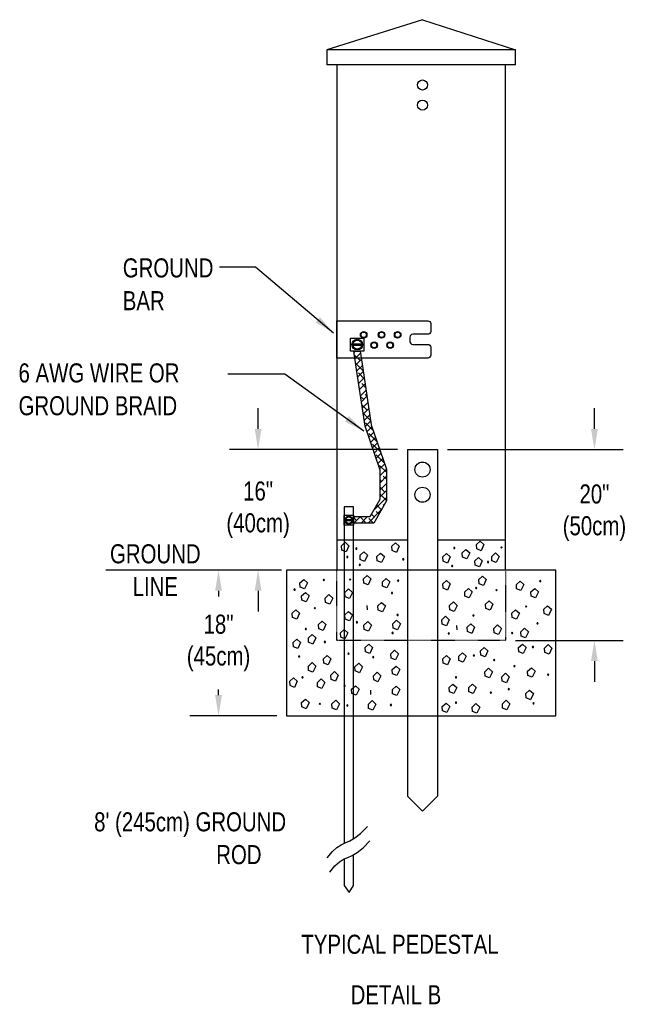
# Model space of a CAD drawing. Header units: inches. Extents: x -655 to 138, y 1863 to 2330.
# Tile 16 of 18: x -491 to -367, y 2105 to 2304. Entities that reach past the tile are written whole.
import ezdxf
from ezdxf.enums import TextEntityAlignment as Align

# ---------------------------------------------------------------- set-up
doc = ezdxf.new("R2010")
doc.units = ezdxf.units.IN
doc.header["$MEASUREMENT"] = 0
doc.linetypes.add('DASH1', pattern=[0.125, 0.03125, -0.03125, 0.03125, -0.03125])
doc.layers.add('I3MP_Exs_Txt', color=7, linetype='Continuous')
doc.layers.add('LINES', color=7, linetype='Continuous')
doc.styles.add('120', font='FSIMPLEX.SHX', dxfattribs={"width": 0.8, "height": 0.12})
doc.styles.get("Standard").update_dxf_attribs({"font": 'fsimplex.shx', "width": 0.8})
doc.dimstyles.get("Standard").update_dxf_attribs({"dimscale": 0, "dimtxt": 0.12, "dimasz": 0.13, "dimexe": 0.18, "dimexo": 0.0625, "dimgap": 0.09, "dimtad": 0, "dimtih": 1, "dimtoh": 1, "dimdec": 4, "dimzin": 0, "dimdsep": 46, "dimlunit": 4, "dimtxsty": 'Standard', "dimcen": 0.09, "dimadec": 0, "dimazin": 0, "dimtfac": 1, "dimtdec": 4, "dimtofl": 0, "dimtmove": 0, "dimatfit": 3, "dimfxl": 1, "dimtolj": 1, "dimtzin": 0, "dimarcsym": 0})

# ---------------------------------------------------------------- blocks, each defined once
blk = doc.blocks.new('*D3')
at = {"layer": 'Defpoints', "color": 0, "transparency": 16777216}
for p in [(-407.15, 2217.04), (-393.44, 2178.61), (-375.55, 2178.61)]:
    blk.add_point(p, dxfattribs=at)
at = {"layer": 'I3MP_Exs_Txt', "color": 0, "lineweight": -2, "transparency": 16777216}
for p, q in [((-375.55, 2221.2), (-375.55, 2225.36)), ((-405.15, 2217.04), (-369.79, 2217.04)), ((-391.44, 2178.61), (-369.79, 2178.61)), ((-375.55, 2174.45), (-375.55, 2170.29))]:
    blk.add_line(p, q, dxfattribs=at)
at = {"layer": 'I3MP_Exs_Txt', "color": 0, "transparency": 16777216}
for points in [[(-376.25, 2221.2), (-374.86, 2221.2), (-375.55, 2217.04)], [(-376.25, 2174.45), (-374.86, 2174.45), (-375.55, 2178.61)]]:
    blk.add_solid(points, dxfattribs=at)
at = {"layer": 'I3MP_Exs_Txt', "color": 0, "transparency": 16777216, "insert": (-375.55, 2204.32), "char_height": 3.84, "attachment_point": 5}
blk.add_mtext('\\A1;20"\\P(50cm)', dxfattribs=at)
blk = doc.blocks.new('*D4')
at = {"layer": 'Defpoints', "color": 0, "transparency": 16777216}
for p in [(-413.22, 2217.04), (-443.3, 2192.77), (-437.56, 2192.77)]:
    blk.add_point(p, dxfattribs=at)
at = {"layer": 'I3MP_Exs_Txt', "color": 0, "lineweight": -2, "transparency": 16777216}
for p, q in [((-443.3, 2221.2), (-443.3, 2225.36)), ((-415.22, 2217.04), (-449.06, 2217.04)), ((-439.56, 2192.77), (-449.06, 2192.77)), ((-443.3, 2188.61), (-443.3, 2184.45))]:
    blk.add_line(p, q, dxfattribs=at)
at = {"layer": 'I3MP_Exs_Txt', "color": 0, "transparency": 16777216}
for points in [[(-443.99, 2221.2), (-442.61, 2221.2), (-443.3, 2217.04)], [(-443.99, 2188.61), (-442.61, 2188.61), (-443.3, 2192.77)]]:
    blk.add_solid(points, dxfattribs=at)
at = {"layer": 'I3MP_Exs_Txt', "color": 0, "transparency": 16777216, "insert": (-443.3, 2204.91), "char_height": 3.84, "attachment_point": 5}
blk.add_mtext('\\A1;16"\\P(40cm)', dxfattribs=at)
blk = doc.blocks.new('*D5')
at = {"layer": 'Defpoints', "color": 0, "transparency": 16777216}
for p in [(-451.27, 2192.77), (-437.56, 2192.77), (-437.56, 2163.45)]:
    blk.add_point(p, dxfattribs=at)
at = {"layer": 'I3MP_Exs_Txt', "color": 0, "lineweight": -2, "transparency": 16777216}
for p, q in [((-439.56, 2192.77), (-457.03, 2192.77)), ((-451.27, 2188.61), (-451.27, 2187.48)), ((-451.27, 2167.61), (-451.27, 2168.74)), ((-439.56, 2163.45), (-457.03, 2163.45))]:
    blk.add_line(p, q, dxfattribs=at)
at = {"layer": 'I3MP_Exs_Txt', "color": 0, "transparency": 16777216}
for points in [[(-451.97, 2188.61), (-450.58, 2188.61), (-451.27, 2192.77)], [(-451.97, 2167.61), (-450.58, 2167.61), (-451.27, 2163.45)]]:
    blk.add_solid(points, dxfattribs=at)
at = {"layer": 'I3MP_Exs_Txt', "color": 0, "transparency": 16777216, "insert": (-451.27, 2178.11), "char_height": 3.84, "attachment_point": 5}
blk.add_mtext('\\A1;18"\\P(45cm)', dxfattribs=at)

msp = doc.modelspace()

# ---------------------------------------------------------------- hatches: boundary and pattern name
at = {"layer": 'LINES'}
h = msp.add_hatch(dxfattribs=at)
h.set_pattern_fill('ANSI38', color=256, scale=8.090222, style=0)
h.set_pattern_definition([(45, (-860.3825, 1688.6252), (-0.7150813, 0.7150813), []), (135, (-860.3825, 1688.6252), (-2.145244, 0.7150813), [2.5281943, -1.5169166])])
edge = h.paths.add_edge_path()
edge.add_line((-424.1, 2203.55), (-420.74, 2203.55))
edge.add_line((-420.74, 2203.55), (-418.74, 2207.08))
edge.add_line((-418.74, 2207.08), (-418.74, 2212.89))
edge.add_line((-418.74, 2212.89), (-421.76, 2221.71))
edge.add_line((-421.76, 2221.71), (-423.5, 2233.15))
edge.add_line((-423.5, 2233.15), (-424.02, 2236.83))
edge.add_line((-424.02, 2236.83), (-422.71, 2236.82))
edge.add_line((-422.71, 2236.82), (-422.21, 2233.34))
edge.add_line((-422.21, 2233.34), (-420.5, 2222.02))
edge.add_line((-420.5, 2222.02), (-417.44, 2213.11))
edge.add_line((-417.44, 2213.11), (-417.44, 2206.74))
edge.add_line((-417.44, 2206.74), (-419.99, 2202.25))
edge.add_line((-419.99, 2202.25), (-424.1, 2202.25))

# ---------------------------------------------------------------- linework, layer by layer
for p, q in [((-410.19, 2303.56), (-429.47, 2297.5)), ((-410.19, 2303.56), (-391.42, 2297.5)), ((-391.42, 2297.5), (-429.47, 2297.5)), ((-429.47, 2297.5), (-429.47, 2294.46)), ((-391.42, 2294.46), (-391.42, 2297.5)), ((-391.42, 2294.46), (-429.47, 2294.46)), ((-427.45, 2294.46), (-427.45, 2192.77)), ((-393.44, 2192.77), (-393.44, 2294.46)), ((-413.22, 2217.04), (-413.22, 2147.26)), ((-413.22, 2217.04), (-407.15, 2217.04)), ((-407.15, 2217.04), (-407.15, 2147.26)), ((-427.45, 2198.84), (-413.22, 2198.84)), ((-426.5, 2197.68), (-425.75, 2198.37)), ((-425.75, 2198.37), (-425, 2197.68)), ((-416.38, 2197.56), (-415.63, 2198.26)), ((-415.63, 2198.26), (-414.87, 2197.56)), ((-407.15, 2198.84), (-393.44, 2198.84)), ((-399.31, 2197.9), (-398.56, 2198.6)), ((-398.56, 2198.6), (-397.8, 2197.9)), ((-426.44, 2196.81), (-426.5, 2197.68)), ((-425.57, 2196.46), (-426.44, 2196.81)), ((-425, 2197.68), (-425.57, 2196.46)), ((-422.77, 2195.75), (-422.01, 2196.45)), ((-422.01, 2196.45), (-421.26, 2195.75)), ((-419.38, 2195.51), (-418.62, 2196.21)), ((-418.62, 2196.21), (-417.87, 2195.51)), ((-416.32, 2196.69), (-416.38, 2197.56)), ((-415.45, 2196.34), (-416.32, 2196.69)), ((-414.87, 2197.56), (-415.45, 2196.34)), ((-406.08, 2195.41), (-405.33, 2196.11)), ((-405.33, 2196.11), (-404.58, 2195.41)), ((-402.19, 2196.24), (-401.44, 2196.94)), ((-402.13, 2195.37), (-402.19, 2196.24)), ((-401.44, 2196.94), (-400.68, 2196.24)), ((-400.68, 2196.24), (-401.26, 2195.02)), ((-399.25, 2197.03), (-399.31, 2197.9)), ((-398.38, 2196.68), (-399.25, 2197.03)), ((-397.8, 2197.9), (-398.38, 2196.68)), ((-396.25, 2195.52), (-395.5, 2196.22)), ((-395.5, 2196.22), (-394.75, 2195.52)), ((-422.71, 2194.88), (-422.77, 2195.75)), ((-421.84, 2194.53), (-422.71, 2194.88)), ((-421.26, 2195.75), (-421.84, 2194.53)), ((-419.32, 2194.64), (-419.38, 2195.51)), ((-418.45, 2194.29), (-419.32, 2194.64)), ((-417.87, 2195.51), (-418.45, 2194.29)), ((-406.03, 2194.54), (-406.08, 2195.41)), ((-405.16, 2194.19), (-406.03, 2194.54)), ((-404.58, 2195.41), (-405.16, 2194.19)), ((-401.26, 2195.02), (-402.13, 2195.37)), ((-399.65, 2194.62), (-398.9, 2195.31)), ((-399.59, 2193.75), (-399.65, 2194.62)), ((-398.9, 2195.31), (-398.14, 2194.62)), ((-398.14, 2194.62), (-398.72, 2193.4)), ((-396.2, 2194.65), (-396.25, 2195.52)), ((-395.33, 2194.31), (-396.2, 2194.65)), ((-394.75, 2195.52), (-395.33, 2194.31)), ((-438.57, 2192.77), (-473.97, 2192.77)), ((-383.33, 2192.77), (-437.56, 2192.77)), ((-437.56, 2192.77), (-437.56, 2163.45)), ((-398.72, 2193.4), (-399.59, 2193.75)), ((-383.33, 2163.45), (-383.33, 2192.77)), ((-434.88, 2190.2), (-434.12, 2190.9)), ((-434.82, 2189.33), (-434.88, 2190.2)), ((-434.12, 2190.9), (-433.37, 2190.2)), ((-433.37, 2190.2), (-433.95, 2188.98)), ((-422.09, 2191), (-421.34, 2191.69)), ((-422.03, 2190.13), (-422.09, 2191)), ((-421.16, 2189.78), (-422.03, 2190.13)), ((-421.34, 2191.69), (-420.58, 2191)), ((-420.58, 2191), (-421.16, 2189.78)), ((-418.27, 2190.39), (-417.52, 2191.09)), ((-418.21, 2189.52), (-418.27, 2190.39)), ((-417.52, 2191.09), (-416.76, 2190.39)), ((-416.76, 2190.39), (-417.34, 2189.18)), ((-406.08, 2189.98), (-405.33, 2190.67)), ((-405.33, 2190.67), (-404.58, 2189.98)), ((-398.86, 2190.88), (-398.1, 2191.58)), ((-398.8, 2190.01), (-398.86, 2190.88)), ((-398.1, 2191.58), (-397.35, 2190.88)), ((-397.35, 2190.88), (-397.93, 2189.66)), ((-391.28, 2189.86), (-390.52, 2190.56)), ((-390.52, 2190.56), (-389.77, 2189.86)), ((-433.95, 2188.98), (-434.82, 2189.33)), ((-434.54, 2187.6), (-433.78, 2188.29)), ((-433.78, 2188.29), (-433.03, 2187.6)), ((-425.82, 2188.28), (-425.07, 2188.97)), ((-425.77, 2187.41), (-425.82, 2188.28)), ((-425.07, 2188.97), (-424.32, 2188.28)), ((-424.32, 2188.28), (-424.9, 2187.06)), ((-417.34, 2189.18), (-418.21, 2189.52)), ((-406.03, 2189.11), (-406.08, 2189.98)), ((-405.16, 2188.76), (-406.03, 2189.11)), ((-404.58, 2189.98), (-405.16, 2188.76)), ((-401.69, 2188.39), (-400.94, 2189.08)), ((-401.63, 2187.52), (-401.69, 2188.39)), ((-400.94, 2189.08), (-400.18, 2188.39)), ((-400.18, 2188.39), (-400.76, 2187.17)), ((-397.93, 2189.66), (-398.8, 2190.01)), ((-391.22, 2188.99), (-391.28, 2189.86)), ((-390.35, 2188.65), (-391.22, 2188.99)), ((-389.77, 2189.86), (-390.35, 2188.65)), ((-388.33, 2188.39), (-387.58, 2189.09)), ((-388.28, 2187.52), (-388.33, 2188.39)), ((-387.58, 2189.09), (-386.83, 2188.39)), ((-386.83, 2188.39), (-387.41, 2187.17)), ((-434.48, 2186.73), (-434.54, 2187.6)), ((-433.61, 2186.38), (-434.48, 2186.73)), ((-433.03, 2187.6), (-433.61, 2186.38)), ((-429.78, 2187.15), (-429.03, 2187.84)), ((-429.73, 2186.28), (-429.78, 2187.15)), ((-428.86, 2185.93), (-429.73, 2186.28)), ((-429.03, 2187.84), (-428.28, 2187.15)), ((-428.28, 2187.15), (-428.86, 2185.93)), ((-424.9, 2187.06), (-425.77, 2187.41)), ((-419.17, 2185.58), (-418.42, 2186.27)), ((-418.42, 2186.27), (-417.67, 2185.58)), ((-404.73, 2185.67), (-403.97, 2186.37)), ((-403.97, 2186.37), (-403.22, 2185.67)), ((-400.76, 2187.17), (-401.63, 2187.52)), ((-397.5, 2185.9), (-396.75, 2186.6)), ((-396.75, 2186.6), (-395.99, 2185.9)), ((-387.41, 2187.17), (-388.28, 2187.52)), ((-436.46, 2184.09), (-435.71, 2184.79)), ((-435.71, 2184.79), (-434.95, 2184.09)), ((-425.82, 2183.75), (-425.07, 2184.45)), ((-425.07, 2184.45), (-424.32, 2183.75)), ((-421.24, 2184.8), (-421.3, 2185.67)), ((-419.12, 2184.71), (-419.17, 2185.58)), ((-418.25, 2184.36), (-419.12, 2184.71)), ((-417.67, 2185.58), (-418.25, 2184.36)), ((-404.67, 2184.8), (-404.73, 2185.67)), ((-403.8, 2184.46), (-404.67, 2184.8)), ((-403.22, 2185.67), (-403.8, 2184.46)), ((-397.44, 2185.03), (-397.5, 2185.9)), ((-396.57, 2184.68), (-397.44, 2185.03)), ((-395.99, 2185.9), (-396.57, 2184.68)), ((-392.18, 2184.09), (-391.43, 2184.79)), ((-391.43, 2184.79), (-390.67, 2184.09)), ((-385.73, 2184.88), (-384.98, 2185.58)), ((-385.67, 2184.01), (-385.73, 2184.88)), ((-384.98, 2185.58), (-384.22, 2184.88)), ((-384.22, 2184.88), (-384.8, 2183.66)), ((-436.4, 2183.22), (-436.46, 2184.09)), ((-435.53, 2182.87), (-436.4, 2183.22)), ((-434.95, 2184.09), (-435.53, 2182.87)), ((-431.14, 2181.82), (-430.39, 2182.52)), ((-430.39, 2182.52), (-429.63, 2181.82)), ((-425.77, 2182.88), (-425.82, 2183.75)), ((-424.9, 2182.53), (-425.77, 2182.88)), ((-424.32, 2183.75), (-424.9, 2182.53)), ((-421.98, 2181.71), (-421.22, 2182.41)), ((-421.22, 2182.41), (-420.47, 2181.71)), ((-416.16, 2181.96), (-415.41, 2182.66)), ((-415.41, 2182.66), (-414.65, 2181.96)), ((-406.31, 2182.79), (-405.56, 2183.49)), ((-406.25, 2181.92), (-406.31, 2182.79)), ((-405.56, 2183.49), (-404.8, 2182.79)), ((-404.8, 2182.79), (-405.38, 2181.57)), ((-392.12, 2183.22), (-392.18, 2184.09)), ((-391.25, 2182.87), (-392.12, 2183.22)), ((-390.67, 2184.09), (-391.25, 2182.87)), ((-384.8, 2183.66), (-385.67, 2184.01)), ((-431.08, 2180.95), (-431.14, 2181.82)), ((-430.21, 2180.61), (-431.08, 2180.95)), ((-429.63, 2181.82), (-430.21, 2180.61)), ((-426.73, 2180.13), (-425.98, 2180.82)), ((-425.98, 2180.82), (-425.22, 2180.13)), ((-421.92, 2180.84), (-421.98, 2181.71)), ((-421.05, 2180.49), (-421.92, 2180.84)), ((-420.47, 2181.71), (-421.05, 2180.49)), ((-416.1, 2181.09), (-416.16, 2181.96)), ((-415.23, 2180.74), (-416.1, 2181.09)), ((-414.65, 2181.96), (-415.23, 2180.74)), ((-405.38, 2181.57), (-406.25, 2181.92)), ((-403.2, 2180.73), (-403.26, 2181.6)), ((-401.19, 2181.26), (-400.43, 2181.96)), ((-401.13, 2180.39), (-401.19, 2181.26)), ((-400.26, 2180.04), (-401.13, 2180.39)), ((-400.43, 2181.96), (-399.68, 2181.26)), ((-399.68, 2181.26), (-400.26, 2180.04)), ((-395.8, 2181.03), (-395.05, 2181.73)), ((-395.74, 2180.16), (-395.8, 2181.03)), ((-395.05, 2181.73), (-394.3, 2181.03)), ((-394.3, 2181.03), (-394.87, 2179.81)), ((-390.37, 2180.35), (-389.62, 2181.05)), ((-390.31, 2179.48), (-390.37, 2180.35)), ((-389.62, 2181.05), (-388.86, 2180.35)), ((-388.86, 2180.35), (-389.44, 2179.13)), ((-436.23, 2178.2), (-435.48, 2178.9)), ((-436.18, 2177.33), (-436.23, 2178.2)), ((-435.48, 2178.9), (-434.73, 2178.2)), ((-434.73, 2178.2), (-435.31, 2176.98)), ((-433.18, 2179.11), (-432.42, 2179.8)), ((-433.12, 2178.24), (-433.18, 2179.11)), ((-432.25, 2177.89), (-433.12, 2178.24)), ((-432.42, 2179.8), (-431.67, 2179.11)), ((-431.67, 2179.11), (-432.25, 2177.89)), ((-426.67, 2179.26), (-426.73, 2180.13)), ((-425.8, 2178.91), (-426.67, 2179.26)), ((-425.22, 2180.13), (-425.8, 2178.91)), ((-394.87, 2179.81), (-395.74, 2180.16)), ((-389.44, 2179.13), (-390.31, 2179.48)), ((-435.31, 2176.98), (-436.18, 2177.33)), ((-421.75, 2177.18), (-421, 2177.88)), ((-421.69, 2176.31), (-421.75, 2177.18)), ((-420.82, 2175.96), (-421.69, 2176.31)), ((-421, 2177.88), (-420.24, 2177.18)), ((-420.24, 2177.18), (-420.82, 2175.96)), ((-416.56, 2175.94), (-415.81, 2176.64)), ((-415.81, 2176.64), (-415.05, 2175.94)), ((-398.52, 2176.5), (-397.76, 2177.2)), ((-398.46, 2175.63), (-398.52, 2176.5)), ((-397.76, 2177.2), (-397.01, 2176.5)), ((-397.01, 2176.5), (-397.59, 2175.28)), ((-390.82, 2177.18), (-390.07, 2177.88)), ((-390.77, 2176.31), (-390.82, 2177.18)), ((-389.9, 2175.96), (-390.77, 2176.31)), ((-390.07, 2177.88), (-389.32, 2177.18)), ((-389.32, 2177.18), (-389.9, 2175.96)), ((-385.62, 2177.07), (-384.86, 2177.77)), ((-385.56, 2176.2), (-385.62, 2177.07)), ((-384.86, 2177.77), (-384.11, 2177.07)), ((-384.11, 2177.07), (-384.69, 2175.85)), ((-430.12, 2174.92), (-429.37, 2175.61)), ((-430.07, 2174.05), (-430.12, 2174.92)), ((-429.37, 2175.61), (-428.62, 2174.92)), ((-428.62, 2174.92), (-429.2, 2173.7)), ((-416.5, 2175.07), (-416.56, 2175.94)), ((-415.63, 2174.72), (-416.5, 2175.07)), ((-415.05, 2175.94), (-415.63, 2174.72)), ((-406.08, 2174.92), (-405.33, 2175.61)), ((-406.03, 2174.05), (-406.08, 2174.92)), ((-405.33, 2175.61), (-404.58, 2174.92)), ((-404.58, 2174.92), (-405.16, 2173.7)), ((-402.89, 2175.44), (-402.14, 2176.13)), ((-402.84, 2174.57), (-402.89, 2175.44)), ((-401.97, 2174.22), (-402.84, 2174.57)), ((-402.14, 2176.13), (-401.39, 2175.44)), ((-401.39, 2175.44), (-401.97, 2174.22)), ((-397.59, 2175.28), (-398.46, 2175.63)), ((-384.69, 2175.85), (-385.56, 2176.2)), ((-433.18, 2173.45), (-432.42, 2174.14)), ((-433.12, 2172.58), (-433.18, 2173.45)), ((-432.25, 2172.23), (-433.12, 2172.58)), ((-432.42, 2174.14), (-431.67, 2173.45)), ((-431.67, 2173.45), (-432.25, 2172.23)), ((-429.2, 2173.7), (-430.07, 2174.05)), ((-428.65, 2171.63), (-427.9, 2172.33)), ((-427.9, 2172.33), (-427.15, 2171.63)), ((-423.79, 2173.33), (-423.03, 2174.03)), ((-423.73, 2172.46), (-423.79, 2173.33)), ((-422.86, 2172.11), (-423.73, 2172.46)), ((-423.03, 2174.03), (-422.28, 2173.33)), ((-422.28, 2173.33), (-422.86, 2172.11)), ((-416.27, 2172.77), (-415.51, 2173.46)), ((-416.21, 2171.9), (-416.27, 2172.77)), ((-415.51, 2173.46), (-414.76, 2172.77)), ((-414.76, 2172.77), (-415.34, 2171.55)), ((-405.16, 2173.7), (-406.03, 2174.05)), ((-397.61, 2172.31), (-396.86, 2173.01)), ((-397.55, 2171.44), (-397.61, 2172.31)), ((-396.86, 2173.01), (-396.11, 2172.31)), ((-396.11, 2172.31), (-396.69, 2171.1)), ((-389.01, 2172.43), (-388.26, 2173.12)), ((-388.95, 2171.56), (-389.01, 2172.43)), ((-388.26, 2173.12), (-387.51, 2172.43)), ((-387.51, 2172.43), (-388.09, 2171.21)), ((-436.91, 2170.39), (-436.16, 2171.09)), ((-436.85, 2169.52), (-436.91, 2170.39)), ((-436.16, 2171.09), (-435.41, 2170.39)), ((-435.41, 2170.39), (-435.99, 2169.17)), ((-431.37, 2170.16), (-430.61, 2170.86)), ((-430.61, 2170.86), (-429.86, 2170.16)), ((-428.59, 2170.76), (-428.65, 2171.63)), ((-427.72, 2170.42), (-428.59, 2170.76)), ((-427.15, 2171.63), (-427.72, 2170.42)), ((-420.08, 2171.52), (-419.33, 2172.22)), ((-420.02, 2170.65), (-420.08, 2171.52)), ((-419.15, 2170.31), (-420.02, 2170.65)), ((-419.33, 2172.22), (-418.57, 2171.52)), ((-418.57, 2171.52), (-419.15, 2170.31)), ((-415.34, 2171.55), (-416.21, 2171.9)), ((-396.69, 2171.1), (-397.55, 2171.44)), ((-394.22, 2171.29), (-393.46, 2171.99)), ((-394.16, 2170.42), (-394.22, 2171.29)), ((-393.29, 2170.08), (-394.16, 2170.42)), ((-393.46, 2171.99), (-392.71, 2171.29)), ((-392.71, 2171.29), (-393.29, 2170.08)), ((-388.09, 2171.21), (-388.95, 2171.56)), ((-435.99, 2169.17), (-436.85, 2169.52)), ((-431.31, 2169.29), (-431.37, 2170.16)), ((-430.44, 2168.94), (-431.31, 2169.29)), ((-429.86, 2170.16), (-430.44, 2168.94)), ((-424.47, 2168.8), (-423.71, 2169.5)), ((-424.41, 2167.93), (-424.47, 2168.8)), ((-423.71, 2169.5), (-422.96, 2168.8)), ((-422.96, 2168.8), (-423.54, 2167.59)), ((-420.56, 2167.71), (-420.62, 2168.58)), ((-416.26, 2168.71), (-415.51, 2169.41)), ((-416.2, 2167.84), (-416.26, 2168.71)), ((-415.51, 2169.41), (-414.75, 2168.71)), ((-414.75, 2168.71), (-415.33, 2167.5)), ((-404.8, 2169.11), (-404.05, 2169.81)), ((-404.75, 2168.24), (-404.8, 2169.11)), ((-404.05, 2169.81), (-403.3, 2169.11)), ((-403.3, 2169.11), (-403.88, 2167.9)), ((-400.88, 2169.11), (-400.13, 2169.81)), ((-400.83, 2168.24), (-400.88, 2169.11)), ((-400.13, 2169.81), (-399.38, 2169.11)), ((-399.38, 2169.11), (-399.96, 2167.9)), ((-389.35, 2167.9), (-388.6, 2168.59)), ((-388.6, 2168.59), (-387.85, 2167.9)), ((-434.54, 2166.09), (-433.78, 2166.78)), ((-433.78, 2166.78), (-433.03, 2166.09)), ((-428.43, 2165.86), (-427.67, 2166.56)), ((-427.67, 2166.56), (-426.92, 2165.86)), ((-423.54, 2167.59), (-424.41, 2167.93)), ((-421.08, 2165.8), (-420.33, 2166.5)), ((-420.33, 2166.5), (-419.58, 2165.8)), ((-415.33, 2167.5), (-416.2, 2167.84)), ((-403.88, 2167.9), (-404.75, 2168.24)), ((-399.96, 2167.9), (-400.83, 2168.24)), ((-394.1, 2165.86), (-393.35, 2166.56)), ((-393.35, 2166.56), (-392.6, 2165.86)), ((-389.29, 2167.03), (-389.35, 2167.9)), ((-388.42, 2166.68), (-389.29, 2167.03)), ((-387.85, 2167.9), (-388.42, 2166.68)), ((-434.48, 2165.22), (-434.54, 2166.09)), ((-433.61, 2164.87), (-434.48, 2165.22)), ((-433.03, 2166.09), (-433.61, 2164.87)), ((-428.37, 2164.99), (-428.43, 2165.86)), ((-427.5, 2164.64), (-428.37, 2164.99)), ((-426.92, 2165.86), (-427.5, 2164.64)), ((-421.03, 2164.93), (-421.08, 2165.8)), ((-420.16, 2164.58), (-421.03, 2164.93)), ((-419.58, 2165.8), (-420.16, 2164.58)), ((-406.2, 2165.29), (-405.44, 2165.99)), ((-406.14, 2164.42), (-406.2, 2165.29)), ((-405.27, 2164.08), (-406.14, 2164.42)), ((-405.44, 2165.99), (-404.69, 2165.29)), ((-404.69, 2165.29), (-405.27, 2164.08)), ((-400.18, 2165.2), (-399.43, 2165.9)), ((-400.12, 2164.33), (-400.18, 2165.2)), ((-399.25, 2163.98), (-400.12, 2164.33)), ((-399.43, 2165.9), (-398.67, 2165.2)), ((-398.67, 2165.2), (-399.25, 2163.98)), ((-394.05, 2164.99), (-394.1, 2165.86)), ((-393.18, 2164.64), (-394.05, 2164.99)), ((-392.6, 2165.86), (-393.18, 2164.64)), ((-437.56, 2163.45), (-383.33, 2163.45)), ((-410.19, 2144.23), (-413.22, 2147.26)), ((-410.19, 2144.23), (-407.15, 2147.26))]:
    msp.add_line(p, q)
at = {"linetype": 'DASH1'}
for p, q in [((-427.45, 2178.61), (-427.45, 2192.77)), ((-393.44, 2192.77), (-393.44, 2178.61)), ((-393.44, 2178.61), (-427.45, 2178.61))]:
    msp.add_line(p, q, dxfattribs=at)
for centre, radius in [((-410.19, 2290.42), 1.01), ((-410.19, 2286.37), 1.01), ((-410.19, 2213), 1.52), ((-410.19, 2207.94), 1.52)]:
    msp.add_circle(centre, radius)
for centre, start, end in [((-423.51, 2197.1), 0, 180), ((-423.51, 2197.1), 180, 0), ((-403.77, 2197.22), 0, 180), ((-403.77, 2197.22), 180, 0), ((-394.28, 2197.33), 0, 180), ((-394.28, 2197.33), 180, 0), ((-425.32, 2195.41), 0, 180), ((-425.32, 2195.41), 180, 0), ((-414.06, 2194.95), 0, 180), ((-414.06, 2194.95), 180, 0), ((-396.99, 2194.39), 0, 180), ((-396.99, 2194.39), 180, 0), ((-422.83, 2193.82), 0, 180), ((-422.83, 2193.82), 180, 0), ((-404.22, 2193.59), 0, 180), ((-404.22, 2193.59), 180, 0), ((-430.07, 2190.76), 0, 180), ((-430.07, 2190.76), 180, 0), ((-424.75, 2190.88), 0, 180), ((-424.75, 2190.88), 180, 0), ((-415.08, 2190.65), 0, 180), ((-415.08, 2190.65), 180, 0), ((-386.47, 2190.54), 0, 180), ((-386.47, 2190.54), 180, 0), ((-435.95, 2188.84), 0, 180), ((-435.95, 2188.84), 180, 0), ((-416.33, 2188.16), 0, 180), ((-416.33, 2188.16), 180, 0), ((-399.37, 2189.18), 0, 180), ((-399.37, 2189.18), 180, 0), ((-395.29, 2188.73), 0, 180), ((-395.29, 2188.73), 180, 0), ((-431.88, 2185.1), 0, 180), ((-431.88, 2185.1), 180, 0), ((-389.3, 2185.44), 0, 180), ((-389.3, 2185.44), 180, 0), ((-423.39, 2182.27), 0, 180), ((-423.39, 2182.27), 180, 0), ((-415.2, 2183.74), 0, 180), ((-415.2, 2183.74), 180, 0), ((-399.93, 2183.63), 0, 180), ((-399.93, 2183.63), 180, 0), ((-387.03, 2182.05), 0, 180), ((-433.69, 2180.91), 0, 180), ((-433.69, 2180.91), 180, 0), ((-416.21, 2180.12), 0, 180), ((-392.13, 2180.12), 0, 180), ((-387.03, 2182.05), 180, 0), ((-429.84, 2178.31), 0, 180), ((-429.84, 2178.31), 180, 0), ((-416.21, 2180.12), 180, 0), ((-404.9, 2180.01), 0, 180), ((-404.9, 2180.01), 180, 0), ((-392.13, 2180.12), 180, 0), ((-387.94, 2177.29), 0, 180), ((-387.94, 2177.29), 180, 0), ((-435.05, 2175.37), 0, 180), ((-435.05, 2175.37), 180, 0), ((-425.09, 2175.93), 0, 180), ((-425.09, 2175.93), 180, 0), ((-420.11, 2175.25), 0, 180), ((-420.11, 2175.25), 180, 0), ((-399.82, 2175.59), 0, 180), ((-399.82, 2175.59), 180, 0), ((-395.75, 2174.69), 0, 180), ((-395.75, 2174.69), 180, 0), ((-391.67, 2173.44), 0, 180), ((-391.67, 2173.44), 180, 0), ((-434.37, 2171.18), 0, 180), ((-434.37, 2171.18), 180, 0), ((-403.43, 2171.18), 0, 180), ((-403.43, 2171.18), 180, 0), ((-384.88, 2171.74), 0, 180), ((-384.88, 2171.74), 180, 0), ((-425.88, 2169.48), 0, 180), ((-425.88, 2169.48), 180, 0), ((-392.81, 2168.8), 0, 180), ((-392.81, 2168.8), 180, 0), ((-396.43, 2168.12), 0, 180), ((-396.43, 2168.12), 180, 0), ((-430.86, 2165.85), 0, 180), ((-430.86, 2165.85), 180, 0), ((-425.32, 2165.51), 0, 180), ((-425.32, 2165.51), 180, 0), ((-416.55, 2165.63), 0, 180), ((-416.55, 2165.63), 180, 0), ((-403.43, 2166.08), 0, 180), ((-403.43, 2166.08), 180, 0), ((-387.83, 2165.97), 0, 180), ((-387.83, 2165.97), 180, 0)]:
    msp.add_arc(centre, 0.126, start, end)
at = {"layer": 'LINES'}
msp.add_line((-422.51, 2235.42), (-422.57, 2235.48), dxfattribs=at)
msp.add_lwpolyline([(-409.1, 2240.25), (-412.16, 2240.25, 0.414214), (-412.73, 2239.69), (-412.73, 2238.77, 0.414214), (-412.16, 2238.2), (-409.1, 2238.2, -0.414214), (-408.54, 2237.63), (-408.54, 2236.02, -0.414214), (-409.1, 2235.45), (-427.45, 2235.45), (-427.45, 2242.95), (-409.1, 2242.95, -0.414214), (-408.54, 2242.39), (-408.54, 2240.82, -0.414214)], format="xyb", close=True, dxfattribs=at)
for points in [[(-424.67, 2239.49), (-422, 2239.49), (-422, 2236.82), (-424.67, 2236.82)], [(-425.94, 2203.8), (-424.11, 2203.8), (-424.11, 2201.8), (-425.94, 2201.8)]]:
    msp.add_lwpolyline(points, close=True, dxfattribs=at)
for points in [[(-424.2, 2238.06), (-422.45, 2238.06)], [(-424.18, 2238.33), (-422.46, 2238.33)], [(-424.1, 2203.55), (-420.74, 2203.55), (-418.74, 2207.08), (-418.74, 2212.89), (-421.76, 2221.71), (-423.5, 2233.15), (-424.02, 2236.83), (-422.71, 2236.82), (-422.21, 2233.34), (-420.5, 2222.02), (-417.44, 2213.11), (-417.44, 2206.74), (-419.99, 2202.25), (-424.1, 2202.25)], [(-424.1, 2138.72), (-424.1, 2205.53), (-425.94, 2205.53), (-425.94, 2137.76)], [(-425.68, 2202.73), (-424.38, 2202.73)], [(-425.67, 2202.94), (-424.38, 2202.94)], [(-429.37, 2134.88), (-428.34, 2136.14), (-427.43, 2136.96), (-426.58, 2137.48), (-425.74, 2137.87), (-424.84, 2138.28), (-423.84, 2138.86), (-422.68, 2139.77), (-421.29, 2141.17)], [(-428.85, 2131.95), (-427.82, 2133.21), (-426.91, 2134.03), (-426.07, 2134.55), (-425.22, 2134.94), (-424.33, 2135.35), (-423.33, 2135.93), (-422.16, 2136.85), (-420.78, 2138.24)], [(-425.94, 2134.61), (-425.94, 2129.25), (-424.95, 2127.85), (-424.1, 2129.27)], [(-424.1, 2129.27), (-424.1, 2135.46)]]:
    msp.add_lwpolyline(points, dxfattribs=at)
for centre, radius in [((-422.03, 2240.13), 0.664), ((-422.03, 2240.13), 0.548), ((-418.42, 2240.13), 0.664), ((-418.42, 2240.13), 0.548), ((-415.19, 2240.13), 0.664), ((-415.19, 2240.13), 0.548), ((-423.32, 2238.16), 1.07), ((-423.32, 2238.16), 0.885), ((-419.94, 2238.04), 0.664), ((-419.94, 2238.04), 0.548), ((-416.71, 2238.04), 0.664), ((-416.71, 2238.04), 0.548), ((-425.03, 2202.81), 0.805), ((-425.03, 2202.81), 0.664)]:
    msp.add_circle(centre, radius, dxfattribs=at)

# ---------------------------------------------------------------- texts
at = {"layer": 'I3MP_Exs_Txt', "style": '120', "width": 0.8}
for s, p in [('GROUND', (-470.56, 2251.68)), ('BAR', (-470.56, 2245.08)), ('6 AWG WIRE OR', (-491.56, 2230.54)), ('GROUND BRAID', (-491.56, 2223.94)), ("8' (245cm) GROUND", (-476.33, 2140.18)), ('   ROD', (-455.16, 2133.58)), ('TYPICAL PEDESTAL', (-434.59, 2115.53)), ('DETAIL B', (-424.67, 2105.37))]:
    msp.add_text(s, height=3.84, dxfattribs=at).set_placement(p)
for s, p in [('GROUND', (-464.01, 2194.13)), ('LINE', (-464.01, 2187.53))]:
    msp.add_text(s, height=3.84, dxfattribs=at).set_placement(p, align=Align.CENTER)

# ---------------------------------------------------------------- dimensions: what is measured, and where the dimension line sits
at = {"layer": 'I3MP_Exs_Txt'}
for base, p1, p2, text, picture, middle in [((-443.3, 2192.77), (-413.22, 2217.04), (-437.56, 2192.77), '16"\\P(40cm)', '*D4', (-443.3, 2204.91)), ((-375.55, 2178.61), (-407.15, 2217.04), (-393.44, 2178.61), '20"\\P(50cm)', '*D3', (-375.55, 2204.32)), ((-451.27, 2192.77), (-437.56, 2163.45), (-437.56, 2192.77), '18"\\P(45cm)', '*D5', (-451.27, 2178.11))]:
    dim = msp.add_linear_dim(base=base, p1=p1, p2=p2, angle=90, text=text, dimstyle='Standard', override={"dimscale": 32, "dimdec": 0, "dimtdec": 0}, dxfattribs=at)
    dim.commit()
    dim.dimension.update_dxf_attribs({"geometry": picture, "text_midpoint": middle, "dimtype": 160})

# ---------------------------------------------------------------- leaders
for points in [[(-428.1, 2240.48), (-443.84, 2253.72), (-451.08, 2253.72)], [(-422.01, 2220.77), (-437.93, 2232.21), (-449.38, 2232.21)]]:
    msp.add_leader(points, dimstyle='Standard', override={"dimscale": 32, "dimdec": 0, "dimtdec": 0}, dxfattribs=at)

doc.saveas('drawing.dxf')
